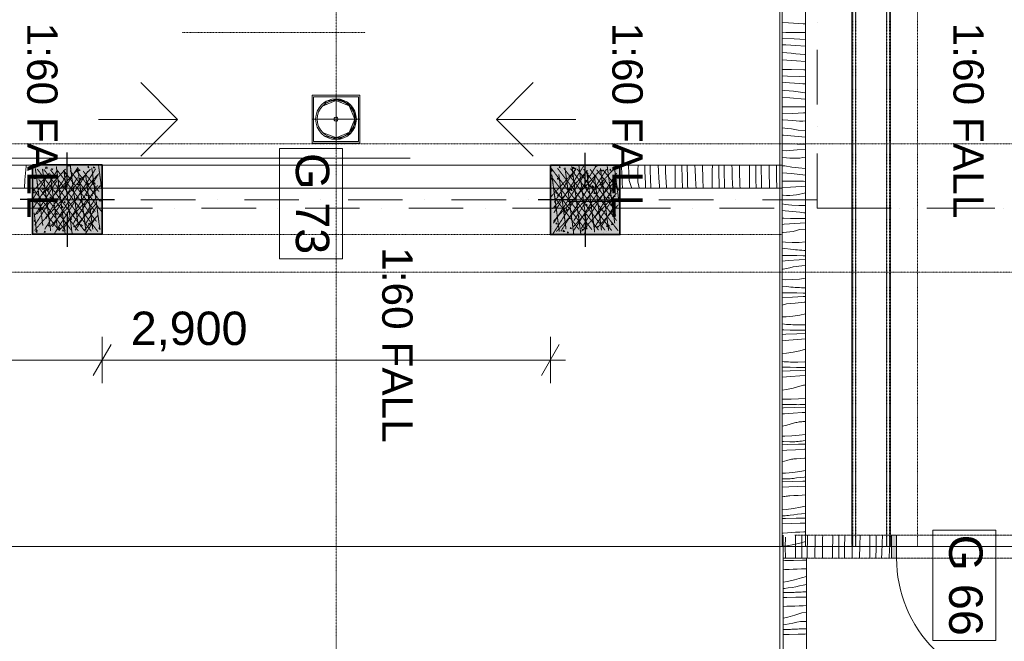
# Model space of a CAD drawing. Header units: millimetres. Extents: x 717341 to 1268805, y 442333 to 701713.
# Tile 22 of 81: x 869658 to 876028, y 584402 to 588422. Entities that reach past the tile are written whole.
import ezdxf

# ---------------------------------------------------------------- set-up
doc = ezdxf.new("R2010")
doc.units = ezdxf.units.MM
doc.linetypes.add('PDF_IMPORT', pattern=[1, 0.8, -0.2])
doc.layers.add('PDF2_Geometry', color=7, linetype='Continuous')
doc.layers.add('PDF2_Text', color=7, linetype='Continuous')
doc.layers.add('PDF2_Solid Fills', color=7, linetype='Continuous', true_color=0xffffff)
doc.styles.add('PDF Arial', font='arial.ttf')

msp = doc.modelspace()

# ---------------------------------------------------------------- hatches: boundary and pattern name
at = {"layer": 'PDF2_Solid Fills', "transparency": 33554559}
for points in [[(869741.3, 587034.3), (869741.3, 587484.4), (870191.4, 587484.4), (870191.4, 587034.3)], [(873091.4, 587032.3), (873091.4, 587482.2), (873541.5, 587482.2), (873541.5, 587032.3)], [(875298.5, 585089.3), (875330.5, 585089.3), (875330.5, 584939.3), (875298.5, 584939.3)]]:
    msp.add_hatch(color=256, dxfattribs=at).paths.add_polyline_path(points)

# ---------------------------------------------------------------- linework, layer by layer
at = {"layer": 'PDF2_Geometry', "linetype": 'PDF_IMPORT', "lineweight": 15, "ltscale": 0.157481}
for points in [[(874576.5, 626167.8), (874576.5, 568200.3)], [(975343, 585014.3), (851015.6, 585014.3)]]:
    msp.add_lwpolyline(points, dxfattribs=at)
at = {"layer": 'PDF2_Geometry', "color": 8, "linetype": 'PDF_IMPORT', "lineweight": 9, "ltscale": 0.044449, "true_color": 0x6e6e6e}
for points in [[(871704.6, 581779), (871704.6, 624794.7)], [(875041.4, 608789.5), (875041.4, 585033.8)], [(875466.5, 585014.3), (875466.5, 608770)], [(875042.4, 585014.3), (875042.4, 608507.4)], [(875044.4, 585014.3), (875044.4, 608507.4)], [(875047.9, 585014.3), (875047.9, 608507.4)], [(875064.4, 585014.3), (875064.4, 608507.4)], [(875066.4, 585014.3), (875066.4, 608507.4)], [(875266.5, 585014.3), (875266.5, 608507.4)], [(875268.5, 585014.3), (875268.5, 608507.4)], [(875285, 585014.3), (875285, 608507.4)], [(875288.5, 585014.3), (875288.5, 608507.4)], [(875290.5, 585014.3), (875290.5, 608507.4)], [(875291.5, 585014.3), (875291.5, 608507.4)]]:
    msp.add_lwpolyline(points, dxfattribs=at)
at = {"layer": 'PDF2_Geometry', "linetype": 'PDF_IMPORT', "lineweight": 13, "ltscale": 0.629607}
for points in [[(874591.5, 604374.1), (874591.5, 585014.3)], [(874741.6, 585014.3), (874741.6, 604299.4)]]:
    msp.add_lwpolyline(points, dxfattribs=at)
at = {"layer": 'PDF2_Geometry', "lineweight": 20}
for points in [[(874741.6, 588395), (874726.1, 588396.3), (874630.7, 588402.5), (874591.5, 588404.1)], [(874741.6, 588339.4), (874693.8, 588339.8), (874615.1, 588340.5), (874591.5, 588340.7)], [(874741.6, 588295.3), (874668.5, 588298.1), (874592.2, 588300.1), (874591.5, 588300.2)], [(874741.6, 588250.5), (874679.5, 588255.1), (874613.5, 588259.1), (874591.5, 588260.2)], [(874741.6, 588195.6), (874736, 588196.6), (874707.1, 588199.7), (874678.2, 588202.5), (874649.3, 588205), (874620.4, 588207.3), (874591.5, 588209.3)], [(874741.6, 588151.1), (874683.8, 588156.2), (874591.5, 588162.2)], [(874741.6, 588098.8), (874730.1, 588098.9), (874651.4, 588099.7), (874591.5, 588100.2)], [(874741.6, 588058), (874702.4, 588055), (874626.2, 588057.9), (874591.5, 588058.9)], [(874741.6, 588006.7), (874724.4, 588007.7), (874703.1, 588010), (874637.2, 588015), (874591.5, 588017.7)], [(874741.6, 587948.1), (874737.3, 587948.6), (874693.6, 587956.5), (874664.8, 587959.5), (874635.9, 587962.3), (874607, 587964.9), (874591.5, 587966.1)], [(874741.6, 587907.1), (874736.7, 587907.7), (874641.4, 587916.1), (874591.5, 587919.3)], [(874741.6, 587858.3), (874729.6, 587858.4), (874687.8, 587858.8), (874609.1, 587859.5), (874591.5, 587859.7)], [(874741.6, 587820.9), (874729.7, 587820.1), (874660.1, 587814.9), (874591.5, 587817.5)], [(874741.6, 587767.4), (874724.9, 587766.4), (874703.5, 587766.4), (874682.1, 587767.5), (874660.7, 587769.9), (874594.8, 587774.8), (874591.5, 587775)], [(874741.6, 587703.2), (874739, 587703.3), (874694.9, 587708.4), (874651.3, 587716.3), (874622.4, 587719.4), (874593.6, 587722.2), (874591.5, 587722.4)], [(874741.6, 587662.2), (874694.3, 587667.5), (874599.1, 587675.9), (874591.5, 587676.4)], [(874741.6, 587617.6), (874729, 587617.8), (874687.2, 587618.3), (874645.4, 587618.7), (874591.5, 587619.2)], [(874741.6, 587583.5), (874687.4, 587579.9), (874617.7, 587574.8), (874591.5, 587575.8)], [(874741.6, 587532.9), (874725.3, 587530.1), (874704, 587527.6), (874682.6, 587526.3), (874661.1, 587526.2), (874639.7, 587527.4), (874618.4, 587529.8), (874591.5, 587531.8)], [(869700.3, 587482.2), (869699.8, 587473.2), (869697.6, 587451.9), (869692.6, 587385.9), (869689.3, 587332.1)], [(873557.8, 587332.1), (873557.5, 587337.1), (873556.8, 587363.9), (873556.3, 587390.4), (873552.8, 587438.6), (873550, 587482.2)], [(873618, 587332.1), (873616.5, 587337.6), (873602, 587382.4), (873596.8, 587477.9), (873596.8, 587482.2)], [(873666.6, 587332.1), (873663.1, 587348.6), (873657.6, 587372.6), (873658.1, 587451.4), (873658.3, 587482.2)], [(873707.3, 587332.1), (873707.1, 587336.1), (873706.8, 587345.4), (873706.3, 587354.9), (873705.8, 587364.1), (873703.1, 587440.4), (873702.1, 587482.2)], [(873740.8, 587332.1), (873740.3, 587358.1), (873739.8, 587369.1), (873739.6, 587380.1), (873739.1, 587391.4), (873738.6, 587402.4), (873738.1, 587413.4), (873737.8, 587424.6), (873737.6, 587435.6), (873737.1, 587446.9), (873736.3, 587482.2)], [(873796.8, 587332.1), (873796.6, 587348.1), (873792.8, 587396.4), (873790.1, 587444.4), (873788.3, 587482.2)], [(873844.6, 587332.1), (873842.1, 587340.1), (873837.1, 587435.6), (873835.6, 587482.2)], [(873897.9, 587332.1), (873898.4, 587408.9), (873898.9, 587482.2)], [(873945.6, 587332.1), (873943.4, 587398.1), (873941.4, 587474.4), (873941.1, 587482.2)], [(873979.9, 587332.1), (873979.6, 587337.9), (873979.1, 587348.9), (873978.6, 587360.1), (873978.4, 587371.1), (873977.9, 587382.4), (873977.6, 587393.4), (873977.4, 587404.4), (873975.9, 587470.7), (873975.9, 587482.2)], [(874034.6, 587332.1), (874032.9, 587353.9), (874030.1, 587402.1), (874027.9, 587450.4), (874026.9, 587482.2)], [(874080.4, 587332.1), (874077.2, 587393.1), (874074.7, 587482.2)], [(874138.2, 587332.1), (874138.4, 587366.6), (874138.9, 587445.4), (874139.2, 587482.2)], [(874184.2, 587332.1), (874183.4, 587355.6), (874181.4, 587431.9), (874180.7, 587482.2)], [(874218.4, 587332.1), (874218.2, 587339.9), (874217.7, 587351.1), (874217.4, 587362.1), (874216.2, 587428.1), (874215.7, 587482.2)], [(874272, 587332.1), (874270.2, 587359.9), (874268, 587408.1), (874266.7, 587456.4), (874266.2, 587482.2)], [(874318.2, 587332.1), (874317.2, 587350.9), (874314.5, 587446.4), (874314.2, 587482.2)], [(874378.5, 587332.1), (874379, 587402.9), (874379.7, 587481.7)], [(874423, 587332.1), (874421.5, 587389.6), (874420.5, 587465.9), (874420.5, 587482.2)], [(874457.3, 587332.1), (874456.3, 587385.9), (874455.8, 587451.9), (874456, 587482.2)], [(874509.8, 587332.1), (874508.3, 587365.6), (874506.8, 587413.9), (874506, 587462.4), (874506, 587482.2)], [(874556.8, 587332.1), (874554.5, 587404.1), (874554, 587482.2)], [(874741.6, 587461), (874741, 587461), (874696.7, 587463.2), (874652.6, 587468.3), (874609, 587476.2), (874591.5, 587478)], [(874741.6, 587417.3), (874652, 587427.4), (874591.5, 587432.7)], [(874741.6, 587376.9), (874728.5, 587377.1), (874686.7, 587377.6), (874644.9, 587378.1), (874603.1, 587378.5), (874591.5, 587378.6)], [(874741.6, 587346), (874714.7, 587344.4), (874645, 587339.8), (874591.5, 587335.8)], [(874741.6, 587303.4), (874725, 587298.5), (874704.1, 587293.6), (874683, 587289.9), (874661.7, 587287.4), (874640.2, 587286.2), (874618.8, 587286.1), (874597.4, 587287.3), (874591.5, 587287.9)], [(874741.6, 587221.5), (874698.6, 587220.9), (874654.3, 587223.1), (874610.3, 587228.1), (874591.5, 587231.5)], [(874741.6, 587172.7), (874732, 587173.5), (874718.3, 587175), (874704.7, 587176.6), (874609.7, 587187.2), (874591.5, 587188.8)], [(874741.6, 587136.1), (874727.9, 587136.3), (874686.1, 587136.9), (874644.3, 587137.5), (874602.5, 587138), (874591.5, 587138.1)], [(874741.6, 587108.3), (874672.4, 587104.3), (874602.7, 587099.7), (874591.5, 587098.8)], [(874741.6, 587068.1), (874703.2, 587064.5), (874682.6, 587058.4), (874661.7, 587053.5), (874640.6, 587049.8), (874619.3, 587047.3), (874597.9, 587046), (874591.5, 587046)], [(874741.6, 586984.7), (874700.6, 586981.4), (874656.3, 586980.7), (874612, 586982.9), (874591.5, 586985.3)], [(874741.6, 586929.6), (874730.8, 586930.2), (874717.1, 586931.1), (874703.4, 586932.2), (874689.7, 586933.4), (874676, 586934.8), (874662.4, 586936.4), (874591.5, 586944.4)], [(874741.6, 586895.2), (874727.3, 586895.5), (874685.6, 586896.2), (874643.8, 586896.8), (874602, 586897.4), (874591.5, 586897.5)], [(874741.6, 586870.3), (874699.7, 586868.2), (874630, 586864.1), (874591.5, 586861.6)], [(874741.6, 586831.7), (874717.8, 586829.8), (874660.9, 586824.3), (874640.3, 586818.3), (874619.4, 586813.4), (874598.3, 586809.7), (874591.5, 586808.9)], [(874741.6, 586750.6), (874702.5, 586744.8), (874658.3, 586741.3), (874613.9, 586740.6), (874591.5, 586741.7)], [(874729.6, 586688.4), (874715.9, 586688.8), (874702.2, 586689.3), (874688.4, 586690), (874674.7, 586690.9), (874661, 586692), (874647.3, 586693.3), (874633.7, 586694.7), (874620, 586696.3), (874591.5, 586699.5)], [(874729.6, 586688.4), (874741.6, 586688.4)], [(874741.6, 586654.3), (874726.8, 586654.6), (874685, 586655.4), (874643.2, 586656), (874601.4, 586656.7), (874591.5, 586656.8)], [(874741.6, 586632.1), (874727.1, 586631.5), (874657.4, 586628), (874591.5, 586624.2)], [(874741.6, 586595), (874732.4, 586594.4), (874675.4, 586589.6), (874618.5, 586584.2), (874597.9, 586578.1), (874591.5, 586576.6)], [(874741.6, 586519.2), (874704.1, 586511.1), (874660.2, 586504.7), (874616, 586501.1), (874591.5, 586500.8)], [(874687.3, 586448.3), (874673.5, 586448.6), (874659.8, 586449.2), (874646.1, 586449.9), (874632.4, 586450.8), (874618.7, 586451.9), (874605, 586453.1), (874591.5, 586454.5)], [(874687.3, 586448.3), (874734.3, 586448.4), (874741.6, 586448.7)], [(874741.6, 586413.3), (874726.2, 586413.7), (874684.4, 586414.5), (874642.7, 586415.2), (874600.9, 586415.9), (874591.5, 586416)], [(874741.6, 586393.7), (874684.8, 586391.4), (874615, 586387.9), (874591.5, 586386.5)], [(874741.6, 586357.9), (874690, 586354.2), (874633.1, 586349.5), (874591.5, 586345.5)], [(874741.6, 586290.6), (874705.1, 586280.3), (874661.7, 586271), (874617.8, 586264.6), (874591.5, 586262.4)], [(874644.9, 586208.1), (874631.2, 586208.5), (874617.5, 586209), (874603.7, 586209.8), (874591.5, 586210.6)], [(874741.6, 586172.6), (874736.4, 586172.5), (874725.7, 586172.6), (874683.9, 586173.5), (874642.1, 586174.3), (874600.3, 586175.1), (874591.5, 586175.2)], [(874644.9, 586208.1), (874692, 586208.2), (874739, 586210.4), (874741.6, 586210.7)], [(874741.6, 586155.1), (874712.2, 586154.1), (874642.4, 586151.2), (874591.5, 586148.7)], [(874741.6, 586120.3), (874704.7, 586118.1), (874647.7, 586114.1), (874591.5, 586109.4)], [(874741.6, 586060.5), (874736.1, 586059.6), (874728.4, 586058.2), (874720.6, 586056.5), (874713, 586054.5), (874705.4, 586052.2), (874662.8, 586040.1), (874619.4, 586030.9), (874591.5, 586026.8)], [(874602.6, 585968), (874591.5, 585968.3)], [(874741.6, 585934.9), (874737, 585934.5), (874726.3, 585933.6), (874715.6, 585932.9), (874704.8, 585932.5), (874694.1, 585932.4), (874683.3, 585932.5), (874641.5, 585933.4), (874599.7, 585934.2), (874591.5, 585934.3)], [(874741.6, 585916.4), (874739.6, 585916.3), (874669.9, 585914), (874600.1, 585911.1), (874591.5, 585910.7)], [(874602.6, 585968), (874649.6, 585968.1), (874696.6, 585970.3), (874741.6, 585974.4)], [(874741.6, 585882.5), (874719.4, 585881.4), (874662.4, 585878), (874605.4, 585873.9), (874591.5, 585872.8)], [(874741.6, 585823.7), (874725.2, 585822.6), (874717.3, 585822.2), (874709.4, 585821.6), (874701.6, 585820.7), (874693.8, 585819.5), (874686, 585818.1), (874678.3, 585816.3), (874670.7, 585814.3), (874663.1, 585812.1), (874620.4, 585800), (874591.5, 585793.8)], [(874591.5, 585727.9), (874607.3, 585728), (874654.3, 585730.1), (874701.1, 585734.4), (874741.6, 585739.9)], [(874726.7, 585698.5), (874716.1, 585696.9), (874705.4, 585695.5), (874694.7, 585694.3), (874684, 585693.4), (874673.2, 585692.8), (874662.5, 585692.4), (874651.7, 585692.2), (874641, 585692.4), (874599.2, 585693.2), (874591.5, 585693.4)], [(874741.6, 585677.3), (874697.3, 585676.2), (874627.5, 585673.9), (874591.5, 585672.4)], [(874726.7, 585698.5), (874741.6, 585700.1)], [(874741.6, 585644.2), (874734.2, 585644), (874677.1, 585641.3), (874620, 585637.9), (874591.5, 585635.8)], [(874741.6, 585586.3), (874736, 585586), (874709.4, 585584.3), (874682.8, 585582.4), (874675, 585582.1), (874667.1, 585581.5), (874659.2, 585580.6), (874651.4, 585579.4), (874643.7, 585577.9), (874636, 585576.2), (874628.3, 585574.2), (874620.8, 585571.9), (874591.5, 585563.7)], [(874591.5, 585489.1), (874611.9, 585490), (874658.8, 585494.3), (874705.4, 585500.6), (874741.6, 585507.2)], [(874684.4, 585458.4), (874673.7, 585456.7), (874663.1, 585455.3), (874652.4, 585454.2), (874641.6, 585453.3), (874630.9, 585452.6), (874620.1, 585452.2), (874609.4, 585452.1), (874598.6, 585452.2), (874591.5, 585452.4)], [(874741.6, 585438.1), (874724.8, 585437.8), (874655, 585436), (874591.5, 585433.9)], [(874741.6, 585405.6), (874691.8, 585403.8), (874634.7, 585401.1), (874591.5, 585398.6)], [(874684.4, 585458.4), (874708.8, 585461), (874733.1, 585464.1), (874741.6, 585465.3)], [(874741.6, 585348.3), (874720.3, 585347.3), (874693.7, 585345.8), (874667.1, 585344.2), (874640.5, 585342.3), (874632.6, 585342), (874624.7, 585341.3), (874616.9, 585340.4), (874609.1, 585339.2), (874601.3, 585337.8), (874593.6, 585336.1), (874591.5, 585335.5)], [(874591.5, 585251.9), (874616.4, 585254.1), (874663.1, 585260.5), (874709.3, 585268.9), (874741.6, 585276.2)], [(874642, 585218.2), (874631.4, 585216.6), (874620.7, 585215.2), (874610, 585214), (874599.3, 585213.1), (874591.5, 585212.7)], [(874642, 585218.2), (874666.4, 585220.9), (874690.8, 585223.9), (874715.1, 585227.4), (874739.3, 585231.2), (874741.6, 585231.6)], [(874741.6, 585198.6), (874682.4, 585197.6), (874612.6, 585195.9), (874591.5, 585195.2)], [(874741.6, 585166.6), (874706.6, 585165.7), (874649.5, 585163.7), (874592.4, 585161), (874591.5, 585160.9)], [(874741.6, 585109.9), (874731.2, 585109.5), (874704.5, 585108.4), (874677.9, 585107.2), (874651.3, 585105.7), (874624.7, 585104), (874598.2, 585102.2), (874591.5, 585101.9)], [(874677.1, 585009.5), (874676.6, 584953.3), (874676.6, 584939.3), (874676.6, 584953.3), (874677.3, 585032), (874677.8, 585089.3)], [(874717.6, 585089.3), (874717.1, 585013.8), (874717.3, 584939.3), (874717.3, 584969.3)], [(874752.8, 584939.3), (874753.1, 584989.5), (874754.6, 585055.8), (874755.6, 585089.3)], [(874803.1, 584939.3), (874803.1, 584982.3), (874803.8, 585030.5), (874805.3, 585078.8), (874805.6, 585089.3)], [(874851.1, 584939.3), (874851.1, 584971.3), (874852.6, 585067.1), (874853.6, 585089.3)], [(874916.9, 584939.3), (874917.4, 584989.5), (874917.9, 585068.3), (874918.1, 585089.3)], [(874957.4, 584939.3), (874957.1, 584971.5), (874957.6, 585047.8), (874958.4, 585089.3)], [(874993.1, 584939.3), (874993.4, 584947.3), (874994.6, 585013.3), (874996.9, 585079.3), (874997.4, 585089.3)], [(875043.1, 584939.8), (875043.9, 584988), (875045.4, 585036.3), (875046.7, 585065.3), (875047.9, 585089.3)], [(875091.4, 584939.3), (875092.9, 585024.5), (875095.4, 585089.3)], [(875157.4, 584939.3), (875157.4, 584947.3), (875158.2, 585026), (875158.7, 585089.3)], [(875197.4, 584939.3), (875197.9, 585005.5), (875199.2, 585081.8), (875199.4, 585089.3)], [(875234.2, 584939.3), (875234.7, 584971), (875236.9, 585037), (875239.4, 585089.3)], [(875284, 584939.3), (875284, 584945.8), (875285.5, 584994), (875286.7, 585023), (875288.2, 585052), (875290, 585081.1), (875290.5, 585089.3)], [(874591.5, 585016.4), (874620.7, 585020.3), (874667, 585028.7), (874712.9, 585039.2), (874741.6, 585047)], [(874612, 585074.8), (874610.8, 585013.8), (874611.3, 584939.3)], [(874747.6, 584927.3), (874721.4, 584927), (874664.3, 584925.6), (874607.2, 584923.6), (874597.5, 584923.1)], [(874747.6, 584871.1), (874742.1, 584871), (874715.4, 584870.3), (874688.8, 584869.4), (874662.2, 584868.3), (874635.6, 584867), (874609, 584865.5), (874597.5, 584864.8)], [(874597.5, 584783.7), (874624.7, 584788.6), (874670.5, 584799), (874715.9, 584811.5), (874747.6, 584821.7)], [(874597.5, 584742.6), (874606.1, 584743.7), (874630.4, 584747.1), (874654.6, 584751), (874678.8, 584755.2), (874702.9, 584759.8), (874726.9, 584764.9), (874747.6, 584769.6)], [(874667.6, 584718.5), (874597.7, 584717.4), (874597.5, 584717.3)], [(874667.6, 584718.5), (874676.9, 584719), (874686.2, 584719.5), (874695.6, 584719.9), (874704.9, 584720.4), (874714.3, 584720.8), (874723.6, 584721.2), (874733, 584721.6), (874742.3, 584722)], [(874747.6, 584722.2), (874742.3, 584722)], [(874736.2, 584687.5), (874679.1, 584686.8), (874621.9, 584685.5), (874597.5, 584684.6)], [(874736.2, 584687.5), (874747.3, 584688), (874747.6, 584688)], [(874726.4, 584631.4), (874699.7, 584630.9), (874673.1, 584630.2), (874646.5, 584629.3), (874619.9, 584628.2), (874597.5, 584627.1)], [(874718.3, 584585.8), (874673.5, 584571.3), (874628.2, 584558.9), (874597.5, 584551.9)], [(874747.6, 584587.3), (874718.3, 584585.8)], [(874747.6, 584633), (874726.4, 584631.4)], [(874708.5, 584530.2), (874684.6, 584524.7), (874660.5, 584519.7), (874636.5, 584515.1), (874612.3, 584510.8), (874597.5, 584508.5)], [(874747.6, 584529.9), (874708.5, 584530.2)], [(874625.2, 584478.4), (874597.5, 584477.9)], [(874625.2, 584478.4), (874634.6, 584478.9), (874643.9, 584479.3), (874653.2, 584479.8), (874662.6, 584480.2), (874671.9, 584480.7), (874681.3, 584481.1), (874690.6, 584481.5), (874700, 584481.9)], [(874693.9, 584447.4), (874705, 584447.9), (874716.1, 584448.3), (874727.2, 584448.8), (874738.3, 584449.2), (874747.6, 584449.5)], [(874747.6, 584483.6), (874700, 584481.9)], [(874693.9, 584447.4), (874636.7, 584446.7), (874597.5, 584445.7)]]:
    msp.add_lwpolyline(points, dxfattribs=at)
at = {"layer": 'PDF2_Geometry', "color": 7, "lineweight": 0, "true_color": 0xffffff}
for points in [[(874816.6, 588403.9), (874816.6, 588403.9)], [(874816.6, 587874.8), (874816.6, 588227.3)], [(874816.6, 587733.5), (874816.6, 587733.5)], [(875296.7, 587204.3), (875169.2, 587204.3), (874816.6, 587204.3), (874816.6, 587557.2)], [(869846.9, 587204.3), (869494, 587204.3)], [(869987.9, 587204.3), (869987.9, 587204.3)], [(870517, 587204.3), (870164.4, 587204.3)], [(870658.3, 587204.3), (870658.3, 587204.3)], [(871187.4, 587204.3), (870834.6, 587204.3)], [(871328.5, 587204.3), (871328.5, 587204.3)], [(871857.6, 587204.3), (871505, 587204.3)], [(871998.9, 587204.3), (871998.9, 587204.3)], [(872528, 587204.3), (872175.2, 587204.3)], [(872669.1, 587204.3), (872669.1, 587204.3)], [(873198.2, 587204.3), (872845.3, 587204.3)], [(873339.5, 587204.3), (873339.5, 587204.3)], [(873868.6, 587204.3), (873515.8, 587204.3)], [(874009.6, 587204.3), (874009.6, 587204.3)], [(874538.8, 587204.3), (874185.9, 587204.3)], [(874680.1, 587204.3), (874680.1, 587204.3)], [(875209.2, 587204.3), (874856.4, 587204.3)], [(875350.2, 587204.3), (875350.2, 587204.3)], [(875437.7, 587204.3), (875437.7, 587204.3)], [(875879.4, 587204.3), (875526.5, 587204.3)], [(875966.9, 587204.3), (875614, 587204.3)], [(876020.4, 587204.3), (876020.4, 587204.3)]]:
    msp.add_lwpolyline(points, dxfattribs=at)
at = {"layer": 'PDF2_Geometry', "linetype": 'PDF_IMPORT', "lineweight": 20, "ltscale": 0.044449}
msp.add_lwpolyline([(871894.1, 588339.6), (870708.8, 588339.6)], dxfattribs=at)
at = {"layer": 'PDF2_Geometry', "color": 8, "lineweight": 9, "true_color": 0x6e6e6e}
for points in [[(870167.2, 587777.5), (870680.3, 587777.5), (870442.2, 588015.5), (870680.3, 587777.5), (870442.2, 587539.2), (870680.3, 587777.5)], [(873256.2, 587777.5), (872743.1, 587777.5), (872981.1, 588015.5), (872743.1, 587777.5), (872981.1, 587539.2), (872743.1, 587777.5)], [(871859.6, 587934), (871549.5, 587934), (871549.5, 587623.9), (871859.6, 587623.9)], [(871859.6, 587623.9), (871859.6, 587934), (871549.5, 587934), (871549.5, 587623.9)], [(871849.6, 587633.9), (871849.6, 587924), (871559.5, 587924), (871559.5, 587633.9)], [(871849.6, 587633.9), (871849.6, 587924), (871559.5, 587924), (871559.5, 587633.9)], [(871849.6, 587924), (871559.5, 587924), (871559.5, 587633.9), (871849.6, 587633.9)], [(871704.6, 587934), (871704.6, 587623.9)], [(871859.6, 587779), (871549.5, 587779)], [(871718.3, 587779), (871714.3, 587788.5), (871704.6, 587792.5), (871695.1, 587788.5), (871691.1, 587779), (871695.1, 587769.5), (871704.6, 587765.5), (871714.3, 587769.5)], [(871718.3, 587779), (871714.3, 587788.5), (871704.6, 587792.5), (871695.1, 587788.5), (871691.1, 587779), (871695.1, 587769.5), (871704.6, 587765.5), (871714.3, 587769.5)], [(873204.7, 587246.8), (873654.6, 587246.8)], [(873204.7, 587246.8), (873654.6, 587246.8)]]:
    msp.add_lwpolyline(points, close=True, dxfattribs=at)
for points in [[(871859.6, 587934), (871549.5, 587934)], [(871549.5, 587934), (871549.5, 587623.9)], [(871616.5, 587862.8), (871616.8, 587863), (871702.8, 587900.8), (871790.1, 587865.8), (871826.3, 587779), (871790.6, 587865), (871704.6, 587900.8), (871618.5, 587865), (871617.5, 587862.5)], [(871667.3, 587662.7), (871704.6, 587647.2), (871797.8, 587686), (871836.3, 587779), (871797.8, 587872), (871704.6, 587910.8), (871630, 587879.8)], [(871633.3, 587668.2), (871723.3, 587648.7), (871804.1, 587692.7), (871836.3, 587779), (871806.1, 587862.8), (871729.6, 587908.3), (871641.5, 587894.5), (871631.5, 587883.3)], [(871704.6, 587934), (871704.6, 587623.9)], [(871859.6, 587623.9), (871859.6, 587934)], [(871859.6, 587779), (871549.5, 587779)], [(871709.8, 587659.4), (871790.6, 587693), (871826.3, 587779), (871791.8, 587694), (871707.6, 587657.4), (871621.8, 587689.7)], [(871549.5, 587623.9), (871859.6, 587623.9)], [(875466.5, 585014.3), (875291.5, 585014.3), (875290.5, 585014.3), (875288.5, 585014.3), (875285, 585014.3), (875268.5, 585014.3), (875266.5, 585014.3), (875066.4, 585014.3), (875064.4, 585014.3), (875047.9, 585014.3), (875044.4, 585014.3), (875042.4, 585014.3), (875041.4, 585014.3)]]:
    msp.add_lwpolyline(points, dxfattribs=at)
at = {"layer": 'PDF2_Geometry', "linetype": 'PDF_IMPORT', "lineweight": 9, "ltscale": 0.044449}
for points in [[(888252.5, 587619.4), (875323.7, 587619.4), (863098.7, 587619.4)], [(888252.5, 585014.3), (888252.5, 586789.2), (863098.7, 586789.2)]]:
    msp.add_lwpolyline(points, dxfattribs=at)
at = {"layer": 'PDF2_Geometry', "lineweight": 15}
for points in [[(871340, 587589.9), (871340, 586876.3), (871745.6, 586876.3), (871745.6, 587589.9)], [(875566, 585121.8), (875566, 584408.1), (875971.9, 584408.1), (875971.9, 585121.8)]]:
    msp.add_lwpolyline(points, close=True, dxfattribs=at)
at = {"layer": 'PDF2_Geometry', "lineweight": 18}
for points in [[(869285.2, 587527.2), (872185.4, 587527.2)], [(870191.4, 586070.8), (870191.4, 586370.9)], [(873091.4, 586070.8), (873091.4, 586370.9)], [(870249.2, 586320.9), (870133.7, 586120.8)], [(873033.6, 586120.8), (873149.2, 586320.9)], [(862766.6, 586220.8), (862864.4, 586220.8), (870191.4, 586220.8), (873091.4, 586220.8), (873189.2, 586220.8)]]:
    msp.add_lwpolyline(points, dxfattribs=at)
at = {"layer": 'PDF2_Geometry', "color": 1, "lineweight": 25}
for points in [[(869966.4, 587339.4), (869966.4, 587564.2)], [(873316.5, 587337.1), (873316.5, 587562.2)], [(869886.4, 587259.3), (869661.6, 587259.3)], [(869966.4, 587259.3), (869966.4, 587259.3)], [(870046.4, 587259.3), (870271.5, 587259.3)], [(873236.4, 587257.1), (873011.4, 587257.1)], [(873316.5, 587257.1), (873316.5, 587257.1)], [(873396.5, 587257.1), (873621.5, 587257.1)], [(869966.4, 587179.3), (869966.4, 586954.3)], [(873316.5, 587177.1), (873316.5, 586952.3)]]:
    msp.add_lwpolyline(points, dxfattribs=at)
at = {"layer": 'PDF2_Geometry', "linetype": 'PDF_IMPORT', "lineweight": 13, "ltscale": 0.91445}
for points in [[(874591.5, 587482.2), (862816.3, 587482.2)], [(862816.3, 587332.1), (874591.5, 587332.1)]]:
    msp.add_lwpolyline(points, dxfattribs=at)
at = {"layer": 'PDF2_Geometry', "linetype": 'PDF_IMPORT', "lineweight": 18, "ltscale": 0.044449}
for points in [[(874591.5, 587482.2), (863098.7, 587482.2)], [(874591.5, 587032.3), (863098.7, 587032.3)]]:
    msp.add_lwpolyline(points, dxfattribs=at)
at = {"layer": 'PDF2_Geometry', "lineweight": 35}
for points in [[(869741.3, 587484.4), (869741.3, 587034.3), (870191.4, 587034.3), (870191.4, 587484.4)], [(873091.4, 587482.2), (873091.4, 587032.3), (873541.5, 587032.3), (873541.5, 587482.2)]]:
    msp.add_lwpolyline(points, close=True, dxfattribs=at)
at = {"layer": 'PDF2_Geometry', "linetype": 'PDF_IMPORT', "lineweight": 9}
for points in [[(869902.4, 587449.4), (869744.3, 587201.3)], [(870115.4, 587455.1), (869753.8, 587060.3)], [(869954.6, 587455.4), (869756.3, 587238.8)], [(869759.8, 587459.4), (869808.3, 587091.1)], [(870039.6, 587460.4), (869769.1, 587164.8)], [(869772.6, 587455.1), (870079.4, 587055.3)], [(869805.8, 587457.6), (869858.6, 587057.5)], [(869814.8, 587453.6), (870121.7, 587053.8)], [(870034.6, 587467.2), (869823.3, 587135.6)], [(869857.1, 587452.1), (870163.9, 587052.3)], [(870149.9, 587458.1), (869885.1, 587042.5)], [(869895.4, 587471.2), (869952.4, 587038.8)], [(869899.4, 587450.6), (870155.9, 587116.3)], [(869941.6, 587448.9), (870146.9, 587181.6)], [(869983.9, 587447.4), (870189.2, 587180.1)], [(869985.1, 587484.2), (870037.6, 587084.1)], [(870026.1, 587445.9), (870179.7, 587246.1)], [(870035.1, 587450.6), (870087.9, 587050.5)], [(870068.4, 587444.4), (870171.4, 587310.1)], [(870124.9, 587464.2), (870177.4, 587063.8)], [(870168.7, 587478.9), (870189.7, 587318.6)], [(873256.2, 587452.9), (873092.9, 587274.6)], [(873095.4, 587462.7), (873402.2, 587062.6)], [(873332, 587447.6), (873105.7, 587200.6)], [(873390.2, 587480.7), (873108.4, 587038.3)], [(873308.2, 587478.7), (873114.2, 587173.8)], [(873258, 587462.9), (873116.9, 587241.6)], [(873417, 587452.4), (873118.4, 587126.6)], [(873492.8, 587447.1), (873130.9, 587052.5)], [(873137.7, 587460.9), (873444.5, 587061)], [(873179.9, 587459.4), (873486.8, 587059.5)], [(873185.7, 587467.2), (873242.7, 587034.8)], [(873222.2, 587457.9), (873529.3, 587058)], [(873229.4, 587481.7), (873288.7, 587033.3)], [(873454.8, 587455.4), (873243.7, 587123.8)], [(873264.5, 587456.4), (873519.5, 587124.1)], [(873275.5, 587480.2), (873328.2, 587080.1)], [(873307, 587454.9), (873511.5, 587188.1)], [(873325.5, 587446.6), (873378.2, 587046.5)], [(873349.2, 587453.4), (873502.5, 587253.3)], [(873391.5, 587451.6), (873493, 587319.4)], [(873415.2, 587460.1), (873468, 587059.8)], [(873433.7, 587450.1), (873535.3, 587317.9)], [(873459, 587474.9), (873507.5, 587106.6)], [(873504.8, 587473.2), (873536.5, 587233.1)], [(869851.1, 587430.1), (869743.6, 587312.9)], [(869834.8, 587406.9), (869747.1, 587269.1)], [(869967.1, 587424.6), (869755.6, 587092.6)], [(869899.4, 587381.6), (869758.6, 587160.3)], [(869782.1, 587389.1), (870037.1, 587056.8)], [(870031.6, 587399.4), (869820.6, 587067.8)], [(869855.9, 587424.4), (869902.4, 587072.3)], [(870172.7, 587429.4), (869857.4, 587085.6)], [(870099.4, 587442.4), (869870.9, 587083.6)], [(869945.6, 587437.6), (869998.1, 587037.3)], [(870163.9, 587417.1), (869952.9, 587085.6)], [(870085.2, 587417.4), (870131.7, 587065.3)], [(873100.4, 587421.9), (873148.9, 587053.5)], [(873104.4, 587397.4), (873360, 587064.3)], [(873322.5, 587437.6), (873111.2, 587106.1)], [(873146.2, 587420.4), (873192.7, 587068.3)], [(873387.5, 587412.9), (873158.7, 587054)], [(873452, 587387.6), (873240.7, 587056)], [(873519.8, 587430.6), (873291.2, 587071.8)], [(873375.7, 587413.4), (873422, 587061.3)], [(869748.8, 587325.6), (869952.6, 587059.8)], [(869791.1, 587324.1), (869994.9, 587058.3)], [(870185.4, 587355.4), (869914.6, 587060)], [(870161.2, 587349.4), (870003.1, 587101.3)], [(873112.4, 587333.1), (873317.7, 587065.8)], [(873505.5, 587373.1), (873234.7, 587077.6)], [(873516.8, 587362.9), (873376, 587141.6)], [(869756.8, 587261.4), (869910.4, 587061.6)], [(870158.2, 587281.6), (870017.4, 587060.3)], [(873122.2, 587267.4), (873275.5, 587067.3)], [(873518.3, 587299.1), (873292, 587052)], [(873514, 587295.1), (873373, 587073.8)], [(870153.7, 587232.8), (870018.4, 587085.1)], [(870155.4, 587213.8), (870085.2, 587103.6)], [(873531, 587225.1), (873395.5, 587077.3)], [(873511, 587227.3), (873423.5, 587089.6)], [(869752.1, 587172.6), (869768.8, 587044.3)], [(870166.4, 587158.8), (870075.4, 587059.5)], [(870152.7, 587146.1), (870082.4, 587035.5)]]:
    msp.add_lwpolyline(points, dxfattribs=at)
at = {"layer": 'PDF2_Geometry', "lineweight": 9}
for points in [[(869755.8, 587472.7), (869755.8, 587472.7)], [(869762.1, 587484.4), (869762.1, 587484.2)], [(869772.6, 587484.4), (869779.3, 587482.2)], [(869778.3, 587484.4), (869779.1, 587481.9)], [(869793.8, 587455.9), (869793.8, 587455.9)], [(869837.6, 587474.7), (869837.6, 587474.7)], [(869867.9, 587459.9), (869871.4, 587451.1), (869863.6, 587453.6), (869867.9, 587460.1)], [(869878.9, 587460.6), (869878.9, 587460.6)], [(869976.1, 587484.4), (869982.4, 587478.2), (869970.4, 587476.9), (869971.4, 587484.4)], [(870040.4, 587446.1), (870048.4, 587447.6)], [(870041.4, 587453.6), (870040.9, 587445.9)], [(870041.4, 587453.4), (870048.7, 587447.4)], [(870103.2, 587473.9), (870106.7, 587465.2), (870098.9, 587467.7), (870103.2, 587474.2)], [(870135.9, 587463.7), (870143.9, 587465.2)], [(870136.4, 587463.7), (870136.9, 587471.2), (870144.2, 587464.9)], [(873093.2, 587451.9), (873091.4, 587440.9)], [(873093.4, 587451.9), (873103.7, 587442.1), (873091.7, 587440.6)], [(873095.4, 587453.1), (873095.4, 587453.1)], [(873096.2, 587453.6), (873096.2, 587453.6)], [(873125.7, 587444.9), (873125.7, 587444.9)], [(873145.2, 587480.9), (873151.4, 587482.2)], [(873145.7, 587482.2), (873145.4, 587480.9)], [(873171.2, 587447.9), (873171.2, 587447.9)], [(873175.9, 587460.6), (873175.9, 587460.6)], [(873237.9, 587468.9), (873248.5, 587458.9), (873236.2, 587457.4), (873237.9, 587468.7)], [(873386.2, 587482.2), (873393, 587475.7), (873381, 587474.4), (873382.2, 587482.2)], [(873389.5, 587482.2), (873391, 587478.7), (873383.2, 587481.4), (873384, 587482.2)], [(873423.7, 587442.9), (873431.7, 587444.1)], [(873424.7, 587450.4), (873424, 587442.6)], [(873424.7, 587450.1), (873432, 587444.1)], [(873476, 587448.6), (873476, 587448.6)], [(873518.3, 587447.1), (873518.3, 587447.1)], [(873519.3, 587460.4), (873527.3, 587461.9)], [(873519.5, 587460.4), (873520.3, 587467.9), (873527.5, 587461.7)], [(869752.8, 587404.9), (869752.8, 587404.9)], [(869753.8, 587393.1), (869761.8, 587394.6)], [(869754.3, 587393.1), (869754.8, 587400.6), (869762.1, 587394.4)], [(869769.8, 587431.6), (869769.8, 587431.6)], [(869816.6, 587384.1), (869820.1, 587375.4), (869812.6, 587377.9), (869816.8, 587384.4)], [(869849.4, 587410.9), (869857.4, 587412.4)], [(869850.4, 587418.4), (869849.9, 587410.9)], [(869850.4, 587418.1), (869857.6, 587412.1)], [(869944.9, 587428.4), (869952.9, 587429.9)], [(869945.4, 587428.4), (869945.9, 587435.9), (869953.1, 587429.6)], [(869963.4, 587420.4), (869955.6, 587422.9), (869959.9, 587429.1), (869963.4, 587420.1)], [(870052.2, 587398.1), (870055.4, 587389.4), (870047.9, 587391.9), (870052.2, 587398.4)], [(870110.7, 587442.9), (870110.7, 587442.9)], [(870128.9, 587380.1), (870128.4, 587372.6)], [(870128.9, 587379.9), (870136.4, 587373.9)], [(870153.2, 587441.4), (870153.2, 587441.4)], [(870191.4, 587437.4), (870190.9, 587436.9), (870191.4, 587436.6)], [(873137.2, 587389.9), (873145.2, 587391.4)], [(873137.4, 587389.9), (873138.2, 587397.4), (873145.4, 587391.1)], [(873173.2, 587392.9), (873173.2, 587392.9)], [(873190.2, 587419.6), (873190.2, 587419.6)], [(873232.7, 587407.6), (873240.7, 587408.9)], [(873233.7, 587415.1), (873232.9, 587407.4)], [(873233.7, 587414.9), (873240.9, 587408.9)], [(873244.4, 587442.6), (873239.9, 587436.4)], [(873244.2, 587442.6), (873247.7, 587433.9), (873240.2, 587436.4)], [(873328.2, 587425.1), (873336.2, 587426.6)], [(873328.5, 587425.1), (873329.2, 587432.6), (873336.5, 587426.4)], [(873340, 587402.9), (873332.2, 587405.6), (873336.5, 587411.9), (873339.7, 587402.9)], [(873432, 587372.1), (873424.2, 587374.6), (873428.5, 587380.9), (873432, 587371.9)], [(873527.3, 587381.9), (873527.3, 587381.9)], [(869750.1, 587337.1), (869750.1, 587337.1)], [(869767.1, 587363.9), (869767.1, 587363.9)], [(869841.6, 587319.9), (869849.4, 587321.1)], [(869842.3, 587327.4), (869841.8, 587319.6)], [(869842.3, 587327.1), (869849.9, 587321.1)], [(869912.4, 587344.4), (869904.6, 587347.1), (869908.9, 587353.4), (869912.1, 587344.4)], [(869937.1, 587337.4), (869944.9, 587338.9)], [(869937.9, 587344.9), (869937.4, 587337.4)], [(869937.9, 587344.6), (869945.4, 587338.6)], [(870032.6, 587354.9), (870040.4, 587356.4)], [(870033.4, 587362.6), (870032.9, 587354.9)], [(870033.4, 587362.4), (870040.9, 587356.1)], [(870128.2, 587372.6), (870135.9, 587374.1)], [(870147.7, 587358.4), (870139.9, 587361.1), (870144.2, 587367.4), (870147.4, 587358.4)], [(870162.7, 587375.4), (870162.7, 587375.4)], [(873108.2, 587379.1), (873108.2, 587379.1)], [(873122.7, 587377.1), (873122.7, 587377.1)], [(873196.7, 587358.1), (873188.9, 587360.6), (873193.2, 587366.9), (873196.7, 587357.9)], [(873224.7, 587316.4), (873232.7, 587317.9)], [(873225.7, 587324.1), (873224.9, 587316.4)], [(873225.7, 587323.9), (873232.9, 587317.6)], [(873285.2, 587335.9), (873288.7, 587327.1), (873281, 587329.6), (873285.2, 587336.1)], [(873320.2, 587334.1), (873328.2, 587335.6)], [(873321.2, 587341.6), (873320.5, 587334.1)], [(873321.2, 587341.4), (873328.5, 587335.4)], [(873415.7, 587351.6), (873423.7, 587353.1)], [(873416.2, 587351.6), (873416.7, 587359.1), (873424, 587352.9)], [(873511.3, 587369.4), (873519.3, 587370.9)], [(873512.3, 587376.9), (873511.8, 587369.4)], [(873512.3, 587376.6), (873519.5, 587370.6)], [(873520.5, 587349.9), (873524, 587341.1), (873516.3, 587343.6), (873520.5, 587350.1)], [(869745.8, 587302.1), (869753.8, 587303.6)], [(869746.3, 587302.1), (869746.8, 587309.6), (869754.3, 587303.4)], [(870124.4, 587257.1), (869771.8, 587257.1)], [(869930.1, 587253.8), (869929.4, 587246.1)], [(869930.1, 587253.6), (869937.4, 587247.6)], [(870024.6, 587263.9), (870032.6, 587265.4)], [(870024.9, 587263.9), (870025.6, 587271.4), (870032.9, 587265.1)], [(870088.7, 587285.4), (870092.9, 587291.6), (870096.4, 587282.6), (870088.9, 587285.4)], [(870120.2, 587281.6), (870128.2, 587283.1)], [(870121.2, 587289.1), (870120.4, 587281.4)], [(870121.2, 587288.9), (870128.4, 587282.9)], [(870188.4, 587251.8), (870180.9, 587254.3), (870185.2, 587260.6), (870188.4, 587251.6)], [(870265.7, 587257.1), (870265.7, 587257.1)], [(870794.8, 587257.1), (870442, 587257.1)], [(870935.9, 587257.1), (870935.9, 587257.1)], [(871465, 587257.1), (871112.2, 587257.1)], [(871606.3, 587257.1), (871606.3, 587257.1)], [(872135.4, 587257.1), (871782.6, 587257.1)], [(872276.5, 587257.1), (872276.5, 587257.1)], [(872805.6, 587257.1), (872452.8, 587257.1)], [(872946.9, 587257.1), (872946.9, 587257.1)], [(873119.9, 587309.4), (873119.9, 587309.4)], [(873476, 587257.1), (873123.2, 587257.1)], [(873129.2, 587298.9), (873137.2, 587300.4)], [(873130.2, 587306.4), (873129.4, 587298.9)], [(873130.2, 587306.1), (873137.4, 587300.1)], [(873141.9, 587291.1), (873145.4, 587282.1), (873137.9, 587284.9), (873142.2, 587291.1)], [(873237.7, 587251.3), (873229.9, 587253.8), (873234.2, 587260.1), (873237.4, 587251.3)], [(873380.7, 587296.4), (873373.2, 587298.9), (873377.5, 587305.1), (873380.7, 587296.1)], [(873407.7, 587260.6), (873415.7, 587262.1)], [(873408.2, 587260.6), (873408.7, 587268.1), (873416, 587261.9)], [(873473, 587265.4), (873465.3, 587267.9), (873469.5, 587274.1), (873472.8, 587265.4)], [(873503.3, 587278.1), (873511.3, 587279.6)], [(873504.3, 587285.9), (873503.8, 587278.1)], [(873504.3, 587285.6), (873511.5, 587279.6)], [(873617, 587257.1), (873617, 587257.1)], [(874146.2, 587257.1), (873793.3, 587257.1)], [(874287.2, 587257.1), (874287.2, 587257.1)], [(874816.6, 587257.1), (874463.8, 587257.1)], [(869741.3, 587216.3), (869746.3, 587212.3)], [(869741.3, 587211.6), (869745.8, 587212.6)], [(869747.8, 587204.3), (869747.8, 587204.3)], [(869766.3, 587195.3), (869766.3, 587195.3)], [(869806.6, 587201.8), (869802.3, 587195.3), (869810.1, 587192.8)], [(869806.6, 587201.6), (869809.8, 587192.8)], [(869833.6, 587228.6), (869841.3, 587230.1)], [(869834.6, 587236.1), (869833.8, 587228.6)], [(869834.3, 587236.1), (869841.8, 587229.8)], [(869929.1, 587246.3), (869936.9, 587247.8)], [(869953.1, 587237.8), (869945.6, 587240.3), (869949.9, 587246.6), (869953.1, 587237.6)], [(870041.9, 587215.6), (870045.4, 587206.8), (870037.6, 587209.3), (870041.9, 587215.8)], [(870074.7, 587233.8), (870072.9, 587222.6)], [(870074.9, 587233.8), (870085.2, 587224.1), (870073.2, 587222.6)], [(870112.2, 587190.3), (870120.2, 587191.8)], [(870112.4, 587190.3), (870113.2, 587197.8), (870120.4, 587191.6)], [(873091.4, 587213.8), (873094.4, 587206.3), (873091.4, 587207.3)], [(873121.2, 587207.8), (873129.2, 587209.1)], [(873122.2, 587215.3), (873121.7, 587207.6)], [(873122.2, 587215.1), (873129.4, 587209.1)], [(873130.9, 587202.1), (873130.9, 587202.1)], [(873216.7, 587225.3), (873224.7, 587226.8)], [(873217.2, 587225.3), (873217.7, 587232.8), (873224.9, 587226.6)], [(873312.2, 587243.1), (873320.2, 587244.3)], [(873313.2, 587250.6), (873312.7, 587242.8)], [(873313.2, 587250.3), (873320.5, 587244.3)], [(873421.7, 587189.6), (873414, 587192.1), (873418.2, 587198.3), (873421.7, 587189.3)], [(873485.3, 587231.3), (873483.5, 587220.1)], [(873485.5, 587231.3), (873495.8, 587221.6), (873483.8, 587220.1)], [(873495.5, 587187.1), (873503.3, 587188.6)], [(873495.8, 587187.1), (873496.3, 587194.6), (873503.8, 587188.3)], [(869755.3, 587125.8), (869758.8, 587117.1), (869751.1, 587119.6), (869755.3, 587126.1)], [(869775.3, 587130.3), (869775.3, 587130.3)], [(869817.6, 587128.8), (869817.6, 587128.8)], [(869825.6, 587137.6), (869833.6, 587139.1)], [(869826.6, 587145.1), (869825.8, 587137.6)], [(869826.6, 587144.8), (869833.8, 587138.8)], [(869902.1, 587162.1), (869894.4, 587164.6), (869898.6, 587170.8), (869902.1, 587161.8)], [(869921.1, 587155.1), (869929.1, 587156.6)], [(869922.1, 587162.8), (869921.4, 587155.1)], [(869922.1, 587162.6), (869929.4, 587156.3)], [(869990.9, 587140.1), (869986.4, 587133.6)], [(869990.6, 587139.8), (869994.1, 587131.1), (869986.6, 587133.6)], [(870016.6, 587172.8), (870024.6, 587174.3)], [(870017.6, 587180.3), (870016.9, 587172.8)], [(870017.6, 587180.1), (870024.9, 587174.1)], [(870137.4, 587176.1), (870129.7, 587178.6), (870133.9, 587184.8), (870137.4, 587175.8)], [(873092.4, 587135.1), (873092.4, 587135.1)], [(873096.9, 587139.3), (873096.9, 587139.3)], [(873139.2, 587137.8), (873139.2, 587137.8)], [(873186.4, 587175.6), (873178.7, 587178.1), (873182.9, 587184.3), (873186.4, 587175.3)], [(873181.4, 587136.3), (873181.4, 587136.3)], [(873208.7, 587134.3), (873216.7, 587135.8)], [(873209.7, 587141.8), (873209.2, 587134.3)], [(873209.7, 587141.6), (873217.2, 587135.6)], [(873275.2, 587153.3), (873278.5, 587144.6), (873271, 587147.1), (873275.2, 587153.6)], [(873304.5, 587151.8), (873312.2, 587153.3)], [(873304.7, 587151.8), (873305.2, 587159.3), (873312.7, 587153.1)], [(873400, 587169.6), (873407.7, 587171.1)], [(873400.7, 587177.1), (873400.2, 587169.6)], [(873400.7, 587176.8), (873408.2, 587170.8)], [(873510.5, 587167.3), (873513.8, 587158.6), (873506.3, 587161.1), (873510.5, 587167.6)], [(873508.3, 587159.3), (873508.3, 587159.3)], [(869764.3, 587064.8), (869774.6, 587054.8), (869762.6, 587053.3), (869764.3, 587064.6)], [(869783.6, 587066.1), (869783.6, 587066.1)], [(869825.8, 587064.6), (869825.8, 587064.6)], [(869868.1, 587063.1), (869868.1, 587063.1)], [(869913.1, 587064.1), (869921.1, 587065.6)], [(869913.4, 587064.1), (869914.1, 587071.6), (869921.4, 587065.3)], [(870008.6, 587081.8), (870016.6, 587083.1)], [(870009.6, 587089.3), (870008.9, 587081.6)], [(870009.6, 587089.1), (870016.9, 587083.1)], [(870053.7, 587098.3), (870051.9, 587087.1)], [(870053.9, 587098.3), (870064.2, 587088.6), (870052.2, 587087.1)], [(870086.4, 587100.1), (870078.7, 587102.8), (870082.9, 587109.1), (870086.2, 587100.1)], [(870104.2, 587099.3), (870112.2, 587100.8)], [(870104.4, 587099.3), (870105.2, 587106.8), (870112.4, 587100.6)], [(870149.7, 587078.3), (870149.7, 587078.3)], [(870179.2, 587084.8), (870179.2, 587084.8)], [(873098.7, 587087.1), (873098.7, 587087.1)], [(873106.4, 587073.6), (873106.4, 587073.6)], [(873113.2, 587116.6), (873121.2, 587118.1)], [(873113.7, 587116.6), (873114.2, 587124.1), (873121.7, 587117.8)], [(873135.4, 587099.8), (873127.7, 587102.3), (873131.9, 587108.6), (873135.2, 587099.6)], [(873148.7, 587071.8), (873148.7, 587071.8)], [(873190.9, 587070.3), (873190.9, 587070.3)], [(873223.9, 587077.6), (873227.4, 587068.8), (873219.7, 587071.3), (873223.9, 587077.8)], [(873233.2, 587068.8), (873233.2, 587068.8)], [(873296.5, 587060.8), (873304.2, 587062.3)], [(873297.5, 587068.3), (873296.7, 587060.8)], [(873297.2, 587068.3), (873304.7, 587062.1)], [(873370.7, 587113.8), (873363, 587116.3), (873367.2, 587122.6), (873370.7, 587113.6)], [(873392, 587078.3), (873399.7, 587079.8)], [(873393, 587086.1), (873392.2, 587078.3)], [(873393, 587085.8), (873400.2, 587079.8)], [(873459.3, 587091.6), (873462.8, 587082.8), (873455, 587085.3), (873459.3, 587091.8)], [(873464.3, 587095.8), (873462.5, 587084.6)], [(873464.5, 587095.8), (873474.8, 587086.1), (873462.8, 587084.6)], [(873480.5, 587082.1), (873480.5, 587082.1)], [(873487.5, 587096.1), (873495.5, 587097.6)], [(873487.8, 587096.1), (873488.5, 587103.6), (873495.8, 587097.3)], [(873505.3, 587091.6), (873505.3, 587091.6)], [(869817.6, 587046.5), (869825.6, 587048)], [(869818.6, 587054), (869817.8, 587046.3)], [(869818.6, 587053.8), (869825.8, 587047.8)], [(870132.7, 587051.3), (870132.7, 587051.3)], [(873106.2, 587032.3), (873106.2, 587033), (873107.2, 587032.3)], [(873200.9, 587043), (873208.7, 587044.5)], [(873201.9, 587050.8), (873201.2, 587043)], [(873201.7, 587050.5), (873209.2, 587044.5)], [(873311.7, 587040.5), (873316, 587046.8), (873319.5, 587037.8), (873312, 587040.5)], [(873437.5, 587048.5), (873437.5, 587048.5)], [(873452.8, 587051.8), (873452.8, 587051.8)]]:
    msp.add_lwpolyline(points, dxfattribs=at)
for points in [[(869825.6, 587459.9), (869827.3, 587471.4), (869837.8, 587461.4)], [(873155.7, 587464.7), (873147.9, 587467.4), (873152.2, 587473.7)], [(873483, 587447.9), (873475.5, 587450.4), (873479.8, 587456.6)], [(873104.4, 587388.9), (873096.9, 587391.6), (873101.2, 587397.9)], [(869804.6, 587324.4), (869806.3, 587335.9), (869816.8, 587325.9)], [(869949.4, 587341.4), (869951.1, 587352.6), (869961.4, 587342.6)], [(870004.4, 587313.6), (869996.6, 587316.1), (870000.9, 587322.4)], [(870094.2, 587358.1), (870095.9, 587369.4), (870106.2, 587359.6)], [(873215.2, 587321.9), (873216.9, 587333.1), (873227.2, 587323.4)], [(873360, 587338.9), (873361.7, 587350.1), (873372, 587340.1)], [(873504.8, 587355.6), (873506.5, 587366.9), (873516.8, 587357.1)], [(869769.1, 587299.6), (869761.3, 587302.1), (869765.6, 587308.4)], [(869861.1, 587268.6), (869853.4, 587271.4), (869857.6, 587277.6)], [(869783.6, 587188.8), (869785.3, 587200.3), (869795.6, 587190.3)], [(869928.4, 587205.8), (869930.1, 587217.1), (869940.4, 587207.1)], [(873194.2, 587186.3), (873195.9, 587197.6), (873206.2, 587187.8)], [(873329.7, 587220.3), (873322, 587223.1), (873326.2, 587229.3)], [(873339, 587203.3), (873340.7, 587214.6), (873351, 587204.6)], [(869850.9, 587086.1), (869843.3, 587088.8), (869847.6, 587095.1)], [(869907.4, 587070.3), (869909.1, 587081.6), (869919.4, 587071.6)], [(869943.1, 587055.3), (869935.4, 587057.8), (869939.6, 587064.1)], [(870178.4, 587069.3), (870170.7, 587071.8), (870174.9, 587078.1)], [(873173.2, 587050.8), (873174.9, 587062.1), (873185.2, 587052.3)], [(873318, 587067.8), (873319.7, 587079.1), (873330, 587069.1)]]:
    msp.add_lwpolyline(points, close=True, dxfattribs=at)
at = {"layer": 'PDF2_Geometry', "lineweight": 13}
for points in [[(870191.4, 587482.2), (870191.4, 587332.1)], [(873091.4, 587482.2), (873091.4, 587332.1)], [(874591.5, 587332.1), (874591.5, 587482.2)], [(874597.5, 585089.3), (874597.5, 584939.3)], [(874591.5, 585014.3), (874741.6, 585014.3)], [(874747.6, 580730.2), (874747.6, 584939.3), (874597.5, 584939.3), (874597.5, 580730.2), (874747.6, 580730.2), (874747.6, 580580.2)]]:
    msp.add_lwpolyline(points, dxfattribs=at)
at = {"layer": 'PDF2_Geometry', "linetype": 'PDF_IMPORT', "lineweight": 13, "ltscale": 1.026576}
for points in [[(898366.7, 585089.3), (874672.6, 585089.3)], [(874672.6, 584939.3), (898366.7, 584939.3)]]:
    msp.add_lwpolyline(points, dxfattribs=at)
at = {"layer": 'PDF2_Geometry', "lineweight": 13}
msp.add_lwpolyline([(875298.5, 585089.3), (875298.5, 584939.3)], close=True, dxfattribs=at)
at = {"layer": 'PDF2_Geometry', "lineweight": 20}
msp.add_lwpolyline([(875298.5, 585089.3), (875330.5, 585089.3), (875330.5, 584939.3), (875298.5, 584939.3)], close=True, dxfattribs=at)
at = {"layer": 'PDF2_Geometry', "lineweight": 18}
msp.add_lwpolyline([(876166.7, 584939.3), (876166.7, 584103.3, -0.414311), (875330.5, 584939.3)], format="xyb", dxfattribs=at)
at = {"layer": 'PDF2_Geometry', "color": 8, "lineweight": 9, "true_color": 0x6e6e6e}
for centre, radius in [((871704.5, 587779), 131.8), ((871704.6, 587779), 121.8)]:
    msp.add_circle(centre, radius, dxfattribs=at)
msp.add_arc((871704.5, 587779), 13.4, 89.76027, 270.23973, dxfattribs=at)
for points in [[(871718.3, 587779), (871718.3, 587786.5), (871712.1, 587792.5), (871704.6, 587792.5)], [(871704.6, 587765.5), (871712.1, 587765.5), (871718.3, 587771.5), (871718.3, 587779)]]:
    msp.add_open_spline(points, degree=3, dxfattribs=at)

# ---------------------------------------------------------------- texts
at = {"layer": 'PDF2_Text', "attachment_point": 7, "style": 'PDF Arial'}
for s, insert, char_height, rotation in [('1:60 FALL', (869704.1, 588403.3), 196.34, 270), ('1:60 FALL', (873489.6, 588403.3), 196.34, 270), ('1:60 FALL', (875695.7, 588403.3), 196.34, 270), ('G 73', (871441.7, 587559.8), 215.98, 270), ('1:60 FALL', (872000.7, 586951.4), 196.34, 270), ('2,900', (870377.3, 586278.2), 215.98, 360), ('G 66', (875667.8, 585091.9), 215.98, 270)]:
    msp.add_mtext(s, dxfattribs=dict(at, insert=insert, char_height=char_height, rotation=rotation))

doc.saveas('drawing.dxf')
